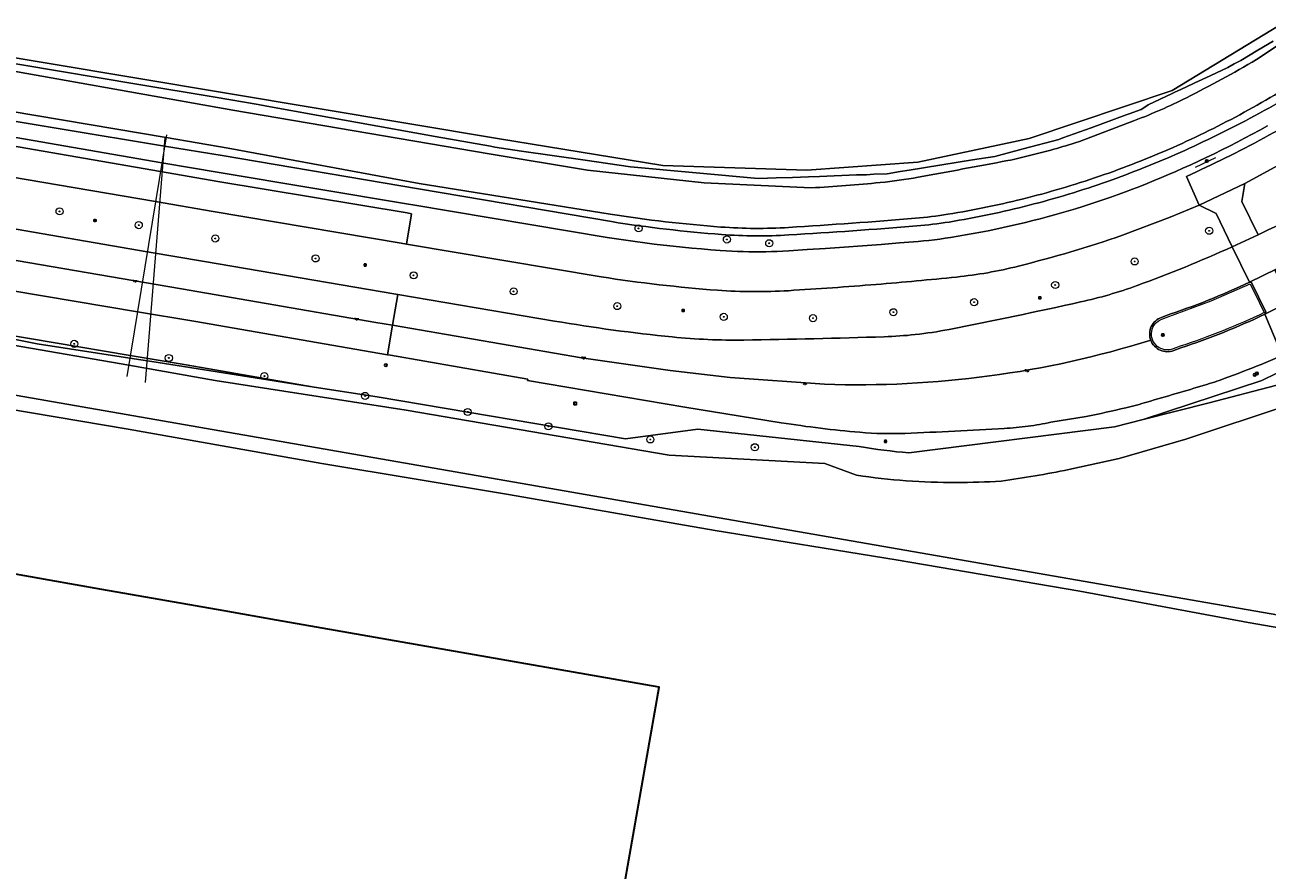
# Model space of a CAD drawing. Header units: metres. Extents: x 149984 to 156489, y 469398 to 478068.
# Tile 192 of 256: x 154049 to 154189, y 471335 to 471431. Entities that reach past the tile are written whole.
import ezdxf
from ezdxf.enums import TextEntityAlignment as Align

# ---------------------------------------------------------------- set-up
doc = ezdxf.new("R2010")
doc.units = ezdxf.units.M
doc.header["$LTSCALE"] = 0.75
for name, color, linetype, lineweight in [('B-WE-GR-BOOM-S', 252, 'Continuous', 25), ('B-WE-GR-GRAS-GV', 252, 'Continuous', 13), ('B-WE-GR-GROENVOORZIENING-GV', 252, 'Continuous', 18), ('B-WE-IE-MEUBILAIR-S', 252, 'Continuous', 25), ('B-WE-IE-MEUBILAIR_WEGMEUBILAIR-GV', 252, 'Continuous', 18), ('B-WE-IE-TERREINAFSCHEIDING_KUNSTMATIG_HEKWERK_RASTER-G', 252, 'IE-TERREINAFSCHEIDING_KUNSTMATIG-SO', 18), ('B-WE-KW-KUNSTWERK_DUIKER-G', 6, 'Continuous', 18), ('B-WE-OG-BEBOUWING-GV', 6, 'Continuous', 35), ('B-WE-OG-TERREIN_ERF-GV', 252, 'Continuous', 18), ('B-WE-OG-TERREIN_OEVER-GV', 252, 'Continuous', 18), ('B-WE-OG-WATER-GV', 252, 'Continuous', 18), ('B-WE-OG-WATER_MEER-GV', 252, 'Continuous', 18), ('B-WE-VH-GESLOTENVERHARDING-GV', 252, 'Continuous', 18), ('B-WE-VH-OPENVERHARDING-GV', 252, 'Continuous', 18)]:
    doc.layers.add(name, color=color, linetype=linetype, lineweight=lineweight)
doc.styles.add('NLCS-ISO', font='NLCS-ISO.ttf')
doc.linetypes.add('IE-TERREINAFSCHEIDING_KUNSTMATIG-SO', pattern='A,4,[82,NLCS.SHX,S=0.75,R=90,X=0,Y=0],4,-2', length=10)

# ---------------------------------------------------------------- blocks, each defined once
blk = doc.blocks.new('SIE-MEUBILAIR_BORD_VERKEER-SO')
blk.add_lwpolyline([(-0.5625, -0.5625), (0.5625, -0.5625), (0.5625, 0.5625), (-0.5625, 0.5625)], close=True)
at = {"style": 'NLCS-ISO'}
blk.add_text('vb', height=0.75, dxfattribs=at).set_placement((0, 0), align=Align.MIDDLE_CENTER)
blk = doc.blocks.new('SIE-MEUBILAIR_BORD_WEGWIJZER-SO')
blk.add_lwpolyline([(-0.75, -0.75), (0.75, -0.75), (0.75, 0.75), (-0.75, 0.75)], close=True)
at = {"style": 'NLCS-ISO'}
blk.add_text('ww', height=0.75, dxfattribs=at).set_placement((0, 0.125), align=Align.MIDDLE_CENTER)
blk = doc.blocks.new('SIE-MEUBILAIR_PAAL_VERKEERSBORD-SO')
blk.add_circle((0, 0), 0.75)
at = {"style": 'NLCS-ISO'}
blk.add_text('vb', height=0.75, dxfattribs=at).set_placement((0, 0.07), align=Align.MIDDLE_CENTER)
blk = doc.blocks.new('SIE-MEUBILAIR_PAAL_HECTOMETER-SO')
blk.add_circle((0, 0), 0.75)
at = {"style": 'NLCS-ISO'}
blk.add_text('hm', height=0.75, dxfattribs=at).set_placement((0.16, 0.07), align=Align.MIDDLE_CENTER)
blk = doc.blocks.new('SIE-MEUBILAIR_PAAL_LICHTMAST-SO')
for points in [[(-0.62, 0), (-1, 0)], [(-0.71, 0.71), (-0.44, 0.44)], [(0, 1), (0, 0.62)], [(0.44, 0.44), (0.71, 0.71)], [(1, 0), (0.62, 0)], [(-0.71, -0.71), (-0.44, -0.44)], [(0, -0.62), (0, -1)], [(0.44, -0.44), (0.71, -0.71)]]:
    blk.add_lwpolyline(points)
blk.add_circle((0, 0), 0.5)
blk = doc.blocks.new('SIE-MEUBILAIR_LICHTPUNT-SO')
at = {"color": 0, "linetype": 'ByBlock', "lineweight": 18}
for points in [[(-0.62, 0), (-1.25, 0)], [(0.62, 0), (1.25, 0)], [(-0.46, -0.43), (-0.92, -0.85)], [(0, -0.62), (0, -1.25)], [(0.46, -0.43), (0.92, -0.85)]]:
    blk.add_lwpolyline(points, dxfattribs=at)
blk.add_lwpolyline([(0, 0), (0.62, 0, -1), (-0.62, 0)], format="xyb", close=True, dxfattribs=at)
blk = doc.blocks.new('SGR-BOOM_GBKN-SO')
at = {"linetype": 'ByBlock', "lineweight": 18}
h = blk.add_hatch(color=0, dxfattribs=at)
h.dxf.hatch_style = 1
edge = h.paths.add_edge_path()
edge.add_arc((0, 0), 0.25, 0, 360)
at = {"color": 0, "linetype": 'ByBlock', "lineweight": 18}
for radius in [2, 0.25]:
    blk.add_circle((0, 0), radius, dxfattribs=at)
at = {"color": 0, "linetype": 'ByBlock', "lineweight": 18, "style": 'NLCS-ISO'}
blk.add_attdef('SOORT', (2.5, 0), '', height=1.5, dxfattribs=at)

msp = doc.modelspace()

# ---------------------------------------------------------------- linework, layer by layer
at = {"layer": 'B-WE-GR-GRAS-GV', "flags": 128}
msp.add_lwpolyline([(153989.465, 471436.901), (154102.309, 471417.983), (154120.962, 471414.941), (154137.234, 471414.411), (154149.802, 471415.337), (154162.37, 471417.983), (154178.509, 471423.407), (154192.665, 471432.006), (154203.38, 471440.076), (154210.788, 471447.22), (154219.52, 471458.2), (154219.652, 471459.391), (154115.327, 471478.494), (154090.403, 471475.53), (154072.224, 471478.871), (154066.443, 471450.847), (153994.227, 471461.507)], dxfattribs=at)
at = {"layer": 'B-WE-GR-GROENVOORZIENING-GV', "flags": 128}
for points in [[(153982.963, 471428.163), (153993.912, 471426.347), (154003.41, 471424.772), (154028.753, 471420.342), (154040.501, 471418.364), (154064.213, 471414.274)], [(154113.998, 471402.371), (154091.993, 471406.074), (154091.399, 471406.174), (154070.184, 471409.771), (154063.657, 471410.883), (154039.933, 471414.924), (154034.726, 471415.715), (154028.196, 471416.8), (154002.803, 471421.333), (153993.339, 471422.89), (153982.583, 471424.659), (153975.439, 471425.717), (153968.693, 471426.636)], [(154115.158, 471408.61), (154093.357, 471412.314), (154071.18, 471416.076), (154064.685, 471417.149), (154041.069, 471421.049)], [(154189.308, 471419.427), (154188.424, 471418.941), (154187.569, 471418.48), (154186.715, 471418.026), (154185.854, 471417.579), (154184.99, 471417.137), (154184.125, 471416.704), (154183.254, 471416.276), (154182.379, 471415.854), (154181.5, 471415.44), (154180.617, 471415.03), (154179.744, 471414.635), (154178.928, 471414.272), (154178.123, 471413.922), (154177.317, 471413.58), (154176.503, 471413.243), (154175.692, 471412.915), (154174.876, 471412.593), (154174.058, 471412.278), (154173.237, 471411.97), (154172.413, 471411.668), (154171.587, 471411.374), (154170.8, 471411.102), (154170.006, 471410.834), (154169.212, 471410.573), (154168.417, 471410.319), (154167.617, 471410.071), (154166.819, 471409.831), (154166.014, 471409.596), (154165.214, 471409.37), (154164.408, 471409.149), (154163.601, 471408.935), (154162.792, 471408.728), (154161.953, 471408.52), (154161.111, 471408.319), (154160.269, 471408.125), (154159.428, 471407.939), (154158.584, 471407.758), (154157.735, 471407.584), (154156.889, 471407.417), (154156.037, 471407.257), (154155.186, 471407.103), (154154.335, 471406.957), (154153.488, 471406.818), (154152.879, 471406.725), (154152.264, 471406.639), (154151.656, 471406.561), (154151.039, 471406.49), (154150.422, 471406.428), (154149.81, 471406.373), (154147.726, 471406.205), (154145.638, 471406.042), (154143.55, 471405.885), (154141.461, 471405.733), (154139.372, 471405.588), (154137.282, 471405.449), (154135.195, 471405.315), (154134.549, 471405.278), (154133.905, 471405.249), (154133.262, 471405.227), (154132.617, 471405.212), (154131.977, 471405.204), (154131.334, 471405.204), (154130.682, 471405.211), (154130.038, 471405.225), (154129.396, 471405.247), (154128.755, 471405.275), (154128.112, 471405.312), (154127.466, 471405.355), (154126.397, 471405.437), (154125.328, 471405.526), (154124.26, 471405.622), (154123.194, 471405.725), (154122.125, 471405.836), (154121.058, 471405.954), (154119.993, 471406.08), (154118.926, 471406.213), (154117.867, 471406.353), (154116.799, 471406.501), (154115.74, 471406.655), (154114.687, 471406.816), (154092.744, 471410.491), (154092.24, 471410.576), (154070.861, 471414.142), (154064.383, 471415.259), (154040.669, 471419.35)], [(154040.669, 471419.35), (154064.383, 471415.259), (154070.861, 471414.142), (154092.24, 471410.576), (154092.744, 471410.491), (154114.687, 471406.816), (154115.74, 471406.655), (154116.799, 471406.501), (154117.867, 471406.353), (154118.926, 471406.213), (154119.993, 471406.08), (154121.058, 471405.954), (154122.125, 471405.836), (154123.194, 471405.725), (154124.26, 471405.622), (154125.328, 471405.526), (154126.397, 471405.437), (154127.466, 471405.355), (154128.112, 471405.312), (154128.755, 471405.275), (154129.396, 471405.247), (154130.038, 471405.225), (154130.682, 471405.211), (154131.334, 471405.204), (154131.977, 471405.204), (154132.617, 471405.212), (154133.262, 471405.227), (154133.905, 471405.249), (154134.549, 471405.278), (154135.195, 471405.315), (154137.282, 471405.449), (154139.372, 471405.588), (154141.461, 471405.733), (154143.55, 471405.885), (154145.638, 471406.042), (154147.726, 471406.205), (154149.81, 471406.373)], [(154149.81, 471406.373), (154150.422, 471406.428), (154151.039, 471406.49), (154151.656, 471406.561), (154152.264, 471406.639), (154152.879, 471406.725), (154153.488, 471406.818), (154154.335, 471406.957), (154155.186, 471407.103), (154156.037, 471407.257), (154156.889, 471407.417), (154157.735, 471407.584), (154158.584, 471407.758), (154159.428, 471407.939), (154160.269, 471408.125), (154161.111, 471408.319), (154161.953, 471408.52), (154162.792, 471408.728), (154163.601, 471408.935), (154164.408, 471409.149), (154165.214, 471409.37), (154166.014, 471409.596), (154166.819, 471409.831), (154167.617, 471410.071), (154168.417, 471410.319), (154169.212, 471410.573), (154170.006, 471410.834), (154170.8, 471411.102), (154171.587, 471411.374), (154172.413, 471411.668), (154173.237, 471411.97), (154174.058, 471412.278), (154174.876, 471412.593), (154175.692, 471412.915), (154176.503, 471413.243), (154177.317, 471413.58), (154178.123, 471413.922), (154178.928, 471414.272), (154179.744, 471414.635), (154180.617, 471415.03), (154181.5, 471415.44), (154182.379, 471415.854), (154183.254, 471416.276), (154184.125, 471416.704), (154184.99, 471417.137), (154185.854, 471417.579), (154186.715, 471418.026), (154187.569, 471418.48), (154188.424, 471418.941), (154189.308, 471419.427)], [(153985.544, 471418.25), (153986.598, 471418.12), (153987.649, 471417.968), (153987.969, 471417.917), (153992.395, 471417.196), (153999.901, 471415.973), (154004.177, 471415.266), (154012.343, 471413.886), (154028.776, 471411.035), (154031.41, 471410.572), (154038.948, 471409.285), (154062.726, 471405.209), (154069.172, 471404.104), (154090.799, 471400.418), (154091.022, 471400.38), (154108.751, 471397.381)], [(154190.534, 471414.978), (154186.737, 471412.917), (154186.407, 471410.872), (154188.259, 471407.127)], [(154064.213, 471414.274), (154070.694, 471413.156), (154092.074, 471409.59), (154092.578, 471409.505), (154091.993, 471406.074), (154113.998, 471402.371)], [(154172.923, 471407.064), (154178.313, 471409.12), (154181.592, 471410.482), (154180.146, 471413.719)], [(154134.362, 471385.898), (154123.475, 471387.637), (154105.682, 471390.665), (154105.718, 471390.813), (154090.201, 471393.515), (154089.846, 471393.576), (154067.964, 471397.354), (154061.612, 471398.425), (154043.908, 471401.41), (154043.162, 471401.317), (154029.141, 471403.67), (154015.316, 471405.953), (154015.026, 471406.313), (154003.391, 471408.404), (153991.256, 471410.328), (153988.158, 471410.819), (153988.083, 471410.546), (153983.067, 471411.015), (153979.044, 471411.287), (153969.008, 471411.59), (153963.231, 471411.665)], [(154185.324, 471405.773), (154183.494, 471409.533), (154181.592, 471410.482), (154178.313, 471409.12), (154172.923, 471407.064)], [(154043.79, 471396.357), (154060.781, 471393.495), (154067.131, 471392.424), (154081.562, 471389.933), (154088.69, 471388.816), (154116.771, 471384.08), (154124.913, 471385.16), (154143.177, 471383.21)], [(154148.766, 471382.492), (154171.996, 471385.453), (154175.242, 471386.273), (154188.674, 471390.661), (154192.04, 471392.33), (154191.413, 471393.669), (154190.958, 471393.478), (154188.572, 471392.478)], [(154168.821, 471386.589), (154164.826, 471385.944)]]:
    msp.add_lwpolyline(points, dxfattribs=at)
at = {"layer": 'B-WE-GR-GROENVOORZIENING-GV'}
for points in [[(154196.222, 471425.515, -0.0200757), (154187.84, 471420.557)], [(154188.904, 471418.064, 0.0194135), (154197.615, 471423.257)], [(154187.84, 471420.557, -0.0187201), (154179.413, 471416.417)], [(154180.146, 471413.719, 0.0193037), (154188.904, 471418.064)], [(154179.413, 471416.417, -0.0197466), (154171.219, 471413.151)], [(154171.219, 471413.151, -0.0221838), (154162.35, 471410.454)], [(154188.259, 471407.127, 0.0164627), (154197.622, 471412.031)], [(154162.35, 471410.454, -0.0222581), (154153.32, 471408.565)], [(154127.615, 471407.159, -0.0204824), (154115.158, 471408.61)], [(154149.664, 471408.12, -0.0051197), (154135.213, 471407.102)], [(154153.32, 471408.565, -0.0205428), (154149.664, 471408.12)], [(154135.213, 471407.102, -0.0338248), (154127.615, 471407.159)], [(154161.163, 471403.586, 0.0207445), (154172.923, 471407.064)], [(154172.923, 471407.064, -0.0207445), (154161.163, 471403.586)], [(154174.561, 471401.391, 0.0187926), (154185.324, 471405.773)], [(154154.152, 471402.352, 0.0359105), (154161.163, 471403.586)], [(154161.163, 471403.586, -0.0359105), (154154.152, 471402.352)], [(154113.998, 471402.371, 0.0203654), (154127.159, 471400.861)], [(154127.159, 471400.861, -0.0203654), (154113.998, 471402.371)], [(154145.094, 471401.518, 0.005295), (154154.152, 471402.352)], [(154154.152, 471402.352, -0.005295), (154145.094, 471401.518)], [(154127.159, 471400.861, 0.0335665), (154135.173, 471400.812)], [(154135.173, 471400.812, -0.0335665), (154127.159, 471400.861)], [(154135.173, 471400.812, 0.0048353), (154145.094, 471401.518)], [(154145.094, 471401.518, -0.0048353), (154135.173, 471400.812)], [(154168.178, 471399.536, 0.0330431), (154174.561, 471401.391)], [(154153.326, 471396.437, 0.0055976), (154168.178, 471399.536)], [(154108.751, 471397.381, 0.0173122), (154122.043, 471395.581)], [(154149.489, 471395.853, 0.0219004), (154153.326, 471396.437)], [(154122.043, 471395.581, 0.0286043), (154130.119, 471395.238)], [(154130.119, 471395.238, 0.0041616), (154145.981, 471395.608)], [(154145.981, 471395.608, 0.0185184), (154149.489, 471395.853)], [(154188.572, 471392.478, -0.0076617), (154184.406, 471390.884)], [(154184.406, 471390.884, -0.0151618), (154182.169, 471390.142)], [(154182.169, 471390.142, -0.0010386), (154178.989, 471389.197)], [(154175.677, 471388.223, -0.0124481), (154173.286, 471387.589)], [(154178.989, 471389.197, -0.0007192), (154175.677, 471388.223)], [(154173.286, 471387.589, -0.0067324), (154168.821, 471386.589)], [(154143.221, 471384.814, -0.0180529), (154134.362, 471385.898)], [(154159.56, 471385.248, -0.0045449), (154148.344, 471384.697)], [(154162.249, 471385.506, -0.0186014), (154159.56, 471385.248)], [(154164.826, 471385.944, -0.0177978), (154162.249, 471385.506)], [(154148.344, 471384.697, -0.0314328), (154143.221, 471384.814)], [(154143.177, 471383.21, 0.0211093), (154148.766, 471382.492)]]:
    msp.add_lwpolyline(points, format="xyb", dxfattribs=at)
at = {"layer": 'B-WE-GR-GROENVOORZIENING-GV', "flags": 128}
for points in [[(154060.781, 471393.495), (154043.79, 471396.357), (154043.161, 471396.317), (154042.785, 471396.333), (154043.485, 471396.174), (154050.272, 471394.805), (154060.753, 471393.188), (154063.249, 471392.803), (154081.562, 471389.933), (154067.131, 471392.424)], [(154182.711, 471388.161), (154190.21, 471390.112), (154192.935, 471390.416), (154192.828, 471390.646), (154192.709, 471390.899), (154192.657, 471391.011), (154192.484, 471391.381), (154192.04, 471392.33), (154188.674, 471390.661), (154175.242, 471386.273)]]:
    msp.add_lwpolyline(points, close=True, dxfattribs=at)
at = {"layer": 'B-WE-IE-MEUBILAIR_WEGMEUBILAIR-GV', "flags": 128}
for points in [[(154177.373, 471397.6), (154177.842, 471397.796), (154182.937, 471399.667), (154187.338, 471401.576), (154188.388, 471399.427), (154188.92, 471398.338)], [(154188.998, 471398.154), (154189.098, 471398.429), (154187.491, 471401.719), (154187.278, 471401.769)], [(154177.772, 471397.984), (154177.306, 471397.788)], [(154179.445, 471394.546), (154178.625, 471394.242)], [(154178.698, 471394.056), (154179.507, 471394.356)]]:
    msp.add_lwpolyline(points, dxfattribs=at)
at = {"layer": 'B-WE-IE-MEUBILAIR_WEGMEUBILAIR-GV'}
for points in [[(154187.278, 471401.769, -0.0312342), (154177.772, 471397.984)], [(154188.92, 471398.338, -0.0335523), (154179.445, 471394.546)], [(154179.507, 471394.356, 0.0334962), (154188.998, 471398.154)], [(154177.306, 471397.788, 0.4185571), (154176.109, 471395.216)], [(154178.625, 471394.242, -1.0143043), (154177.373, 471397.6)], [(154176.109, 471395.216, 0.4185957), (154178.698, 471394.056)]]:
    msp.add_lwpolyline(points, format="xyb", dxfattribs=at)
at = {"layer": 'B-WE-IE-TERREINAFSCHEIDING_KUNSTMATIG_HEKWERK_RASTER-G', "flags": 128}
msp.add_lwpolyline([(154181.158, 471414.775), (154183.466, 471415.864)], dxfattribs=at)
at = {"layer": 'B-WE-KW-KUNSTWERK_DUIKER-G', "flags": 128}
for points in [[(154064.89, 471418.396), (154060.412, 471391.111)], [(154062.526, 471390.458), (154064.75, 471418.108)]]:
    msp.add_lwpolyline(points, dxfattribs=at)
at = {"layer": 'B-WE-OG-BEBOUWING-GV', "flags": 128}
msp.add_lwpolyline([(154113.749, 471317.304), (154115.623, 471327.955), (154115.663, 471328.186), (154120.561, 471356.024), (154077.337, 471363.613), (154071.424, 471364.651), (154057.597, 471367.078), (154051.649, 471368.123), (154041.889, 471369.836), (154035.02, 471330.48), (154036.085, 471330.293), (154113.644, 471316.708), (154113.702, 471317.038)], close=True, dxfattribs=at)
at = {"layer": 'B-WE-OG-TERREIN_ERF-GV', "flags": 128}
msp.add_lwpolyline([(154204.332, 471330.153), (154206.129, 471340.174), (154207.503, 471339.927), (154208.287, 471344.714), (154206.977, 471344.949), (154208.793, 471355.056), (154204.729, 471355.535), (154205.58, 471360.395), (154203.214, 471360.57), (154187.122, 471363.346), (154168.078, 471366.884), (154147.33, 471370.404), (154126.897, 471373.746), (154103.528, 471377.785), (154082.453, 471381.295), (154060.57, 471385.157), (154038.468, 471388.888)], dxfattribs=at)
msp.add_lwpolyline([(154115.623, 471327.955), (154113.749, 471317.304), (154113.702, 471317.038), (154113.644, 471316.708), (154036.085, 471330.293), (154035.02, 471330.48), (154041.889, 471369.836), (154051.649, 471368.123), (154057.597, 471367.078), (154071.424, 471364.651), (154077.337, 471363.613), (154120.561, 471356.024), (154115.663, 471328.186)], close=True, dxfattribs=at)
at = {"layer": 'B-WE-OG-TERREIN_OEVER-GV', "flags": 128}
for points in [[(153994.227, 471461.507), (154066.443, 471450.847), (154072.224, 471478.871), (154090.403, 471475.53), (154115.327, 471478.494), (154219.652, 471459.391), (154219.52, 471458.2), (154210.788, 471447.22), (154203.38, 471440.076), (154192.665, 471432.006), (154178.509, 471423.407), (154162.37, 471417.983), (154149.802, 471415.337), (154137.234, 471414.411), (154120.962, 471414.941), (154102.309, 471417.983), (153989.465, 471436.901)], [(154044.251, 471427.043), (154061.524, 471424.141), (154070.385, 471422.652), (154075.235, 471421.837), (154076.224, 471421.659), (154082.074, 471420.608), (154086.468, 471419.813), (154095.26, 471418.222), (154101.486, 471417.113), (154101.988, 471417.023), (154105.021, 471416.581), (154112.18, 471415.537), (154117.31, 471414.812), (154131.749, 471413.491), (154132.806, 471413.531), (154133.791, 471413.568), (154135.62, 471413.591), (154137.431, 471413.665), (154138.667, 471413.715), (154142.864, 471413.885), (154143.703, 471413.887), (154144.002, 471413.888), (154144.82, 471413.959), (154146.309, 471414.024), (154147.773, 471414.279), (154148.811, 471414.424), (154155.97, 471415.57), (154158.472, 471415.971), (154161.673, 471416.819), (154165.733, 471417.894), (154166.174, 471418.054), (154169.38, 471419.219), (154173.318, 471420.679), (154173.667, 471420.799), (154175.023, 471421.265), (154175.219, 471421.396), (154175.828, 471421.802), (154178.528, 471423.066), (154178.891, 471423.249), (154179.108, 471423.358), (154179.658, 471423.604), (154180.067, 471423.787), (154181.099, 471424.271), (154182.829, 471425.081), (154184.805, 471426.006), (154185.544, 471426.414), (154186.27, 471426.816), (154188.201, 471427.954), (154189.931, 471428.973)], [(154189.931, 471428.973), (154188.201, 471427.954), (154186.27, 471426.816), (154185.544, 471426.414), (154184.805, 471426.006), (154182.829, 471425.081), (154181.099, 471424.271), (154180.067, 471423.787), (154179.658, 471423.604), (154179.108, 471423.358), (154178.891, 471423.249), (154178.528, 471423.066), (154175.828, 471421.802), (154175.219, 471421.396), (154175.023, 471421.265), (154173.667, 471420.799), (154173.318, 471420.679), (154169.38, 471419.219), (154166.174, 471418.054), (154165.733, 471417.894), (154161.673, 471416.819), (154158.472, 471415.971), (154155.97, 471415.57), (154148.811, 471414.424), (154147.773, 471414.279), (154146.309, 471414.024), (154144.82, 471413.959), (154144.002, 471413.888), (154143.703, 471413.887), (154142.864, 471413.885), (154138.667, 471413.715), (154137.431, 471413.665), (154135.62, 471413.591), (154133.791, 471413.568), (154132.806, 471413.531), (154131.749, 471413.491), (154117.31, 471414.812), (154112.18, 471415.537), (154105.021, 471416.581), (154101.988, 471417.023), (154101.486, 471417.113), (154095.26, 471418.222), (154086.468, 471419.813), (154082.074, 471420.608), (154076.224, 471421.659), (154075.235, 471421.837), (154070.385, 471422.652), (154061.524, 471424.141), (154044.251, 471427.043)], [(154188.06, 471426.909), (154191.305, 471429.059)], [(154041.869, 471426.625), (154072.392, 471421.201), (154101.348, 471416.273), (154112.451, 471414.424), (154125.637, 471413.007), (154137.729, 471412.418)], [(154115.019, 471409.459), (154093.442, 471412.92), (154071.856, 471416.91), (154064.841, 471418.099), (154041.386, 471422.073)], [(154041.069, 471421.049), (154064.685, 471417.149), (154071.18, 471416.076), (154093.357, 471412.314), (154115.158, 471408.61)], [(154167.55, 471417.492), (154168.042, 471417.662), (154174.275, 471420.022)], [(153996.197, 471403.343), (154024.748, 471398.37), (154047.577, 471394.663), (154060.621, 471392.387), (154070.388, 471390.683), (154091.983, 471387.332)], [(154143.177, 471383.21), (154124.913, 471385.16), (154116.771, 471384.08), (154088.69, 471388.816), (154081.562, 471389.933), (154063.249, 471392.803), (154060.753, 471393.188), (154050.272, 471394.805), (154043.485, 471396.174), (154042.785, 471396.333), (154037.713, 471397.484), (154034.485, 471398.263), (154020.664, 471400.142), (154013.666, 471401.236), (154007.031, 471402.274)], [(154205.785, 471361.567), (154205.307, 471361.62), (154138.784, 471373.179), (154000, 471397.338), (153991.989, 471398.732), (153989.793, 471386.063), (153992.153, 471395.694)], [(153993.451, 471396.475), (154000.299, 471395.597), (154018.076, 471392.304), (154038.468, 471388.888), (154060.57, 471385.157), (154082.453, 471381.295), (154103.528, 471377.785), (154126.897, 471373.746), (154147.33, 471370.404), (154168.078, 471366.884), (154187.122, 471363.346), (154203.214, 471360.57), (154205.58, 471360.395), (154210.924, 471360)], [(154166.837, 471380.602), (154172.533, 471381.85), (154180.083, 471384.056), (154191.755, 471387.934), (154193.878, 471388.4), (154193.762, 471388.648), (154192.935, 471390.416), (154190.21, 471390.112), (154182.711, 471388.161), (154175.242, 471386.273), (154171.996, 471385.453), (154148.766, 471382.492)], [(154091.983, 471387.332), (154121.697, 471382.235), (154139.286, 471381.291), (154142.86, 471379.97)]]:
    msp.add_lwpolyline(points, dxfattribs=at)
at = {"layer": 'B-WE-OG-TERREIN_OEVER-GV'}
for points in [[(154180.15, 471422.602, 0.0175894), (154188.06, 471426.909)], [(154194.857, 471425.895, -0.0193064), (154187.145, 471421.224)], [(154187.84, 471420.557, 0.0200757), (154196.222, 471425.515)], [(154174.275, 471420.022, 0.0247811), (154180.15, 471422.602)], [(154187.145, 471421.224, -0.0211215), (154179.134, 471417.219)], [(154179.413, 471416.417, 0.0187201), (154187.84, 471420.557)], [(154164.802, 471416.688, 0.0095), (154167.55, 471417.492)], [(154161.209, 471415.771, 0.0075219), (154164.802, 471416.688)], [(154179.134, 471417.219, -0.021205), (154170.836, 471413.913)], [(154171.219, 471413.151, 0.0197466), (154179.413, 471416.417)], [(154149.816, 471413.623, 0.0015014), (154159.952, 471415.502)], [(154159.952, 471415.502, 0.011899), (154161.209, 471415.771)], [(154145.545, 471413.022, 0.0203944), (154149.816, 471413.623)], [(154170.836, 471413.913, -0.0222102), (154162.148, 471411.296)], [(154137.729, 471412.418, 0.0112707), (154145.545, 471413.022)], [(154162.35, 471410.454, 0.0221838), (154171.219, 471413.151)], [(154162.148, 471411.296, -0.0219137), (154153.166, 471409.433)], [(154153.32, 471408.565, 0.0222581), (154162.35, 471410.454)], [(154127.537, 471408, -0.0206885), (154115.019, 471409.459)], [(154153.166, 471409.433, -0.0196891), (154149.514, 471408.987)], [(154115.158, 471408.61, 0.0204824), (154127.615, 471407.159)], [(154135.181, 471407.952, -0.0342755), (154127.537, 471408)], [(154149.514, 471408.987, -0.004953), (154135.181, 471407.952)], [(154135.213, 471407.102, 0.0051197), (154149.664, 471408.12)], [(154149.664, 471408.12, 0.0205428), (154153.32, 471408.565)], [(154127.615, 471407.159, 0.0338248), (154135.213, 471407.102)], [(154148.766, 471382.492, -0.0211093), (154143.177, 471383.21)], [(154142.86, 471379.97, 0.0183426), (154148.473, 471379.349)], [(154159.213, 471379.317, 0.0153523), (154166.837, 471380.602)], [(154148.473, 471379.349, 0.018605), (154154.117, 471379.144)], [(154154.117, 471379.144, 0.0166739), (154159.213, 471379.317)]]:
    msp.add_lwpolyline(points, format="xyb", dxfattribs=at)
at = {"layer": 'B-WE-OG-WATER-GV', "flags": 128}
for points in [[(154251.654, 471581.123), (154248.059, 471562.321), (154245.116, 471546.608), (154242.345, 471528.718), (154238.951, 471506.079), (154238.187, 471499.649), (154236.666, 471491.147), (154234.666, 471484.293), (154228.915, 471470.305), (154224.233, 471462.295), (154221.892, 471458.563), (154214.134, 471448.431), (154204.922, 471439.083), (154195.261, 471431.68), (154191.305, 471429.059), (154188.06, 471426.909)], [(154137.729, 471412.418), (154125.637, 471413.007), (154112.451, 471414.424), (154101.348, 471416.273), (154072.392, 471421.201), (154041.869, 471426.625)], [(154041.386, 471422.073), (154064.841, 471418.099), (154071.856, 471416.91), (154093.442, 471412.92), (154115.019, 471409.459)], [(154174.275, 471420.022), (154168.042, 471417.662), (154167.55, 471417.492)]]:
    msp.add_lwpolyline(points, dxfattribs=at)
at = {"layer": 'B-WE-OG-WATER-GV'}
for points in [[(154188.06, 471426.909, -0.0175894), (154180.15, 471422.602)], [(154187.145, 471421.224, 0.0193064), (154194.857, 471425.895)], [(154180.15, 471422.602, -0.0247811), (154174.275, 471420.022)], [(154179.134, 471417.219, 0.0211215), (154187.145, 471421.224)], [(154167.55, 471417.492, -0.0095), (154164.802, 471416.688)], [(154164.802, 471416.688, -0.0075219), (154161.209, 471415.771)], [(154170.836, 471413.913, 0.021205), (154179.134, 471417.219)], [(154159.952, 471415.502, -0.0015014), (154149.816, 471413.623)], [(154161.209, 471415.771, -0.011899), (154159.952, 471415.502)], [(154149.816, 471413.623, -0.0203944), (154145.545, 471413.022)], [(154162.148, 471411.296, 0.0222102), (154170.836, 471413.913)], [(154145.545, 471413.022, -0.0112707), (154137.729, 471412.418)], [(154153.166, 471409.433, 0.0219137), (154162.148, 471411.296)], [(154115.019, 471409.459, 0.0206885), (154127.537, 471408)], [(154149.514, 471408.987, 0.0196891), (154153.166, 471409.433)], [(154127.537, 471408, 0.0342755), (154135.181, 471407.952)], [(154135.181, 471407.952, 0.004953), (154149.514, 471408.987)]]:
    msp.add_lwpolyline(points, format="xyb", dxfattribs=at)
at = {"layer": 'B-WE-OG-WATER_MEER-GV', "flags": 128}
for points in [[(154142.86, 471379.97), (154139.286, 471381.291), (154121.697, 471382.235), (154091.983, 471387.332), (154070.388, 471390.683), (154060.621, 471392.387), (154047.577, 471394.663), (154024.748, 471398.37), (153996.197, 471403.343)], [(153957.738, 471391.661), (153989.793, 471386.063), (153991.989, 471398.732), (154000, 471397.338), (154138.784, 471373.179), (154205.307, 471361.62), (154205.785, 471361.567), (154212.353, 471360.832)], [(154217.49, 471363.505), (154218.129, 471365.521), (154217.975, 471367.5), (154217.295, 471369.533), (154216.479, 471371.263), (154215.247, 471373.031), (154208.614, 471380.578), (154206.747, 471382.756), (154206.1, 471383.362), (154205.454, 471383.967), (154203.649, 471385.933), (154199.344, 471389.723), (154196.511, 471389.561), (154193.762, 471388.648), (154193.878, 471388.4), (154191.755, 471387.934), (154180.083, 471384.056), (154172.533, 471381.85), (154166.837, 471380.602)]]:
    msp.add_lwpolyline(points, dxfattribs=at)
at = {"layer": 'B-WE-OG-WATER_MEER-GV'}
for points in [[(154148.473, 471379.349, -0.0183426), (154142.86, 471379.97)], [(154166.837, 471380.602, -0.0153523), (154159.213, 471379.317)], [(154154.117, 471379.144, -0.018605), (154148.473, 471379.349)], [(154159.213, 471379.317, -0.0166739), (154154.117, 471379.144)]]:
    msp.add_lwpolyline(points, format="xyb", dxfattribs=at)
at = {"layer": 'B-WE-VH-GESLOTENVERHARDING-GV', "flags": 128}
for points in [[(153993.912, 471426.347), (153993.339, 471422.89), (154002.803, 471421.333), (154028.196, 471416.8), (154034.726, 471415.715), (154039.933, 471414.924), (154063.657, 471410.883), (154070.184, 471409.771), (154091.399, 471406.174), (154091.993, 471406.074), (154092.578, 471409.505), (154092.074, 471409.59), (154070.694, 471413.156), (154064.213, 471414.274), (154040.501, 471418.364), (154028.753, 471420.342), (154003.41, 471424.772)], [(153991.838, 471413.835), (154066.575, 471401.017), (154088.56, 471397.224), (154090.421, 471396.904), (154091.022, 471400.38), (154090.799, 471400.418), (154069.172, 471404.104), (154062.726, 471405.209), (154038.948, 471409.285), (154031.41, 471410.572), (154028.776, 471411.035), (154012.343, 471413.886), (154004.177, 471415.266), (153999.901, 471415.973), (153992.395, 471417.196)], [(153991.256, 471410.328), (154003.391, 471408.404), (154015.026, 471406.313), (154015.316, 471405.953), (154029.141, 471403.67), (154043.162, 471401.317), (154043.908, 471401.41), (154061.612, 471398.425), (154067.964, 471397.354), (154089.846, 471393.576), (154090.421, 471396.904), (154088.56, 471397.224), (154066.575, 471401.017), (153991.838, 471413.835)], [(154187.278, 471401.769), (154187.491, 471401.719), (154189.098, 471398.429), (154188.998, 471398.154), (154192.038, 471399.657), (154191.78, 471399.759), (154190.214, 471403.021), (154190.272, 471403.246)]]:
    msp.add_lwpolyline(points, close=True, dxfattribs=at)
at = {"layer": 'B-WE-VH-GESLOTENVERHARDING-GV'}
for points in [[(154197.615, 471423.257, -0.0194135), (154188.904, 471418.064)], [(154188.904, 471418.064, -0.0193037), (154180.146, 471413.719)], [(154197.622, 471412.031, -0.0164627), (154188.259, 471407.127)], [(154185.324, 471405.773, -0.0187926), (154174.561, 471401.391)], [(154174.561, 471401.391, -0.0330431), (154168.178, 471399.536)], [(154187.278, 471401.769, -0.0312342), (154177.772, 471397.984)], [(154177.772, 471397.984, 0.0312342), (154187.278, 471401.769)], [(154168.178, 471399.536, -0.0055976), (154153.326, 471396.437)], [(154179.507, 471394.356, 0.0334962), (154188.998, 471398.154)], [(154188.998, 471398.154, -0.0334962), (154179.507, 471394.356)], [(154122.043, 471395.581, -0.0173122), (154108.751, 471397.381)], [(154153.326, 471396.437, -0.0219004), (154149.489, 471395.853)], [(154177.306, 471397.788, 0.4185571), (154176.109, 471395.216)], [(154176.109, 471395.216, -0.4185571), (154177.306, 471397.788)], [(154130.119, 471395.238, -0.0286043), (154122.043, 471395.581)], [(154145.981, 471395.608, -0.0041616), (154130.119, 471395.238)], [(154176.109, 471395.216, -0.0840477), (154139.225, 471390.244)], [(154139.225, 471390.244, 0.0840477), (154176.109, 471395.216)], [(154149.489, 471395.853, -0.0185184), (154145.981, 471395.608)], [(154176.109, 471395.216, 0.4185957), (154178.698, 471394.056)], [(154178.698, 471394.056, -0.4185957), (154176.109, 471395.216)], [(154184.406, 471390.884, 0.0076617), (154188.572, 471392.478)], [(154182.169, 471390.142, 0.0151618), (154184.406, 471390.884)], [(154178.989, 471389.197, 0.0010386), (154182.169, 471390.142)], [(154173.286, 471387.589, 0.0124481), (154175.677, 471388.223)], [(154175.677, 471388.223, 0.0007192), (154178.989, 471389.197)], [(154168.821, 471386.589, 0.0067324), (154173.286, 471387.589)], [(154134.362, 471385.898, 0.0180529), (154143.221, 471384.814)], [(154148.344, 471384.697, 0.0045449), (154159.56, 471385.248)], [(154159.56, 471385.248, 0.0186014), (154162.249, 471385.506)], [(154162.249, 471385.506, 0.0177978), (154164.826, 471385.944)], [(154143.221, 471384.814, 0.0314328), (154148.344, 471384.697)]]:
    msp.add_lwpolyline(points, format="xyb", dxfattribs=at)
at = {"layer": 'B-WE-VH-GESLOTENVERHARDING-GV', "flags": 128}
for points in [[(154180.146, 471413.719), (154181.592, 471410.482), (154186.737, 471412.917), (154190.534, 471414.978)], [(154188.259, 471407.127), (154185.324, 471405.773)], [(154185.324, 471405.773), (154187.278, 471401.769), (154190.272, 471403.246), (154192.787, 471404.533), (154195.493, 471405.941), (154196.363, 471406.421)], [(154187.278, 471401.769), (154185.324, 471405.773)], [(154198.449, 471402.995), (154195.776, 471401.572), (154192.038, 471399.657), (154188.998, 471398.154), (154190.958, 471393.478), (154191.413, 471393.669), (154194.119, 471394.993), (154194.341, 471395.102), (154194.583, 471395.22), (154195.406, 471395.643), (154196.226, 471396.07)], [(154188.998, 471398.154), (154189.098, 471398.429), (154187.491, 471401.719), (154187.278, 471401.769)], [(154108.751, 471397.381), (154091.022, 471400.38), (154090.421, 471396.904), (154111.791, 471393.23), (154121.808, 471391.792), (154128.575, 471390.993), (154139.225, 471390.244)], [(154177.772, 471397.984), (154177.306, 471397.788)], [(154177.306, 471397.788), (154177.772, 471397.984)], [(154188.572, 471392.478), (154190.958, 471393.478), (154188.998, 471398.154)], [(154139.225, 471390.244), (154128.575, 471390.993), (154121.808, 471391.792), (154111.791, 471393.23), (154090.421, 471396.904), (154089.846, 471393.576), (154090.201, 471393.515), (154105.718, 471390.813), (154105.682, 471390.665), (154123.475, 471387.637), (154134.362, 471385.898)], [(154178.698, 471394.056), (154179.507, 471394.356)], [(154179.507, 471394.356), (154178.698, 471394.056)], [(154164.826, 471385.944), (154168.821, 471386.589)]]:
    msp.add_lwpolyline(points, dxfattribs=at)
at = {"layer": 'B-WE-VH-OPENVERHARDING-GV', "flags": 128}
msp.add_lwpolyline([(154181.592, 471410.482), (154183.494, 471409.533), (154185.324, 471405.773), (154188.259, 471407.127), (154186.407, 471410.872), (154186.737, 471412.917)], close=True, dxfattribs=at)

# ---------------------------------------------------------------- block references
at = {"layer": 'B-WE-GR-BOOM-S', "xscale": 0.2, "yscale": 0.2, "zscale": 0.2}
for p in [(154052.809, 471409.765), (154061.759, 471408.211), (154118.232, 471407.849), (154182.707, 471407.575), (154070.404, 471406.706), (154128.214, 471406.594), (154133, 471406.167), (154081.738, 471404.451), (154174.289, 471404.112), (154092.816, 471402.543), (154104.114, 471400.73), (154165.309, 471401.451), (154115.827, 471399.068), (154156.143, 471399.509), (154127.86, 471397.853), (154137.942, 471397.704), (154147.025, 471398.378), (154054.473, 471394.807), (154065.156, 471393.213), (154075.952, 471391.17), (154087.333, 471388.927), (154098.929, 471387.113), (154108.048, 471385.486), (154119.564, 471384.01), (154131.37, 471383.13)]:
    msp.add_blockref('SGR-BOOM_GBKN-SO', p, dxfattribs=at)
at = {"layer": 'B-WE-IE-MEUBILAIR-S', "xscale": 0.2, "yscale": 0.2, "zscale": 0.2}
for name, p in [('SIE-MEUBILAIR_PAAL_VERKEERSBORD-SO', (154182.439, 471415.455)), ('SIE-MEUBILAIR_BORD_VERKEER-SO', (154182.439, 471415.455)), ('SIE-MEUBILAIR_PAAL_LICHTMAST-SO', (154056.806, 471408.73)), ('SIE-MEUBILAIR_PAAL_LICHTMAST-SO', (154087.344, 471403.712)), ('SIE-MEUBILAIR_LICHTPUNT-SO', (154061.337, 471401.967)), ('SIE-MEUBILAIR_PAAL_LICHTMAST-SO', (154163.57, 471400)), ('SIE-MEUBILAIR_PAAL_LICHTMAST-SO', (154123.266, 471398.578)), ('SIE-MEUBILAIR_LICHTPUNT-SO', (154086.379, 471397.678)), ('SIE-MEUBILAIR_PAAL_VERKEERSBORD-SO', (154177.478, 471395.806)), ('SIE-MEUBILAIR_BORD_VERKEER-SO', (154177.478, 471395.806)), ('SIE-MEUBILAIR_PAAL_HECTOMETER-SO', (154089.671, 471392.402)), ('SIE-MEUBILAIR_LICHTPUNT-SO', (154112.02, 471393.302)), ('SIE-MEUBILAIR_LICHTPUNT-SO', (154162.137, 471391.853)), ('SIE-MEUBILAIR_PAAL_HECTOMETER-SO', (154187.848, 471391.301)), ('SIE-MEUBILAIR_PAAL_VERKEERSBORD-SO', (154188.094, 471391.447)), ('SIE-MEUBILAIR_BORD_VERKEER-SO', (154188.094, 471391.447)), ('SIE-MEUBILAIR_LICHTPUNT-SO', (154137.029, 471390.404)), ('SIE-MEUBILAIR_BORD_WEGWIJZER-SO', (154111.064, 471388.063)), ('SIE-MEUBILAIR_PAAL_VERKEERSBORD-SO', (154111.064, 471388.063)), ('SIE-MEUBILAIR_PAAL_LICHTMAST-SO', (154146.135, 471383.792))]:
    msp.add_blockref(name, p, dxfattribs=at)

doc.saveas('drawing.dxf')
